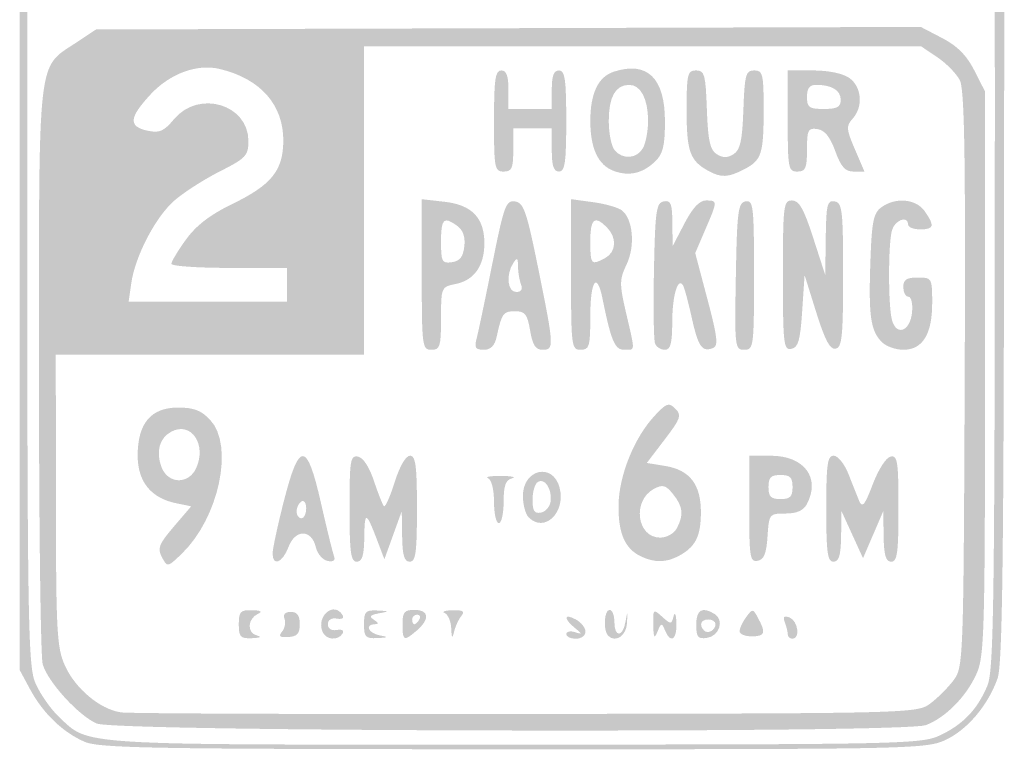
# Model space of a CAD drawing. Header units: inches. Extents: x -0.5 to 0.5, y -0.72 to 0.72.
# Tile 1 of 2: x -0.5 to 0.5, y -0.72 to 0.01. Entities that reach past the tile are written whole.
import ezdxf

# ---------------------------------------------------------------- set-up
doc = ezdxf.new("R2010")
doc.units = ezdxf.units.IN
doc.header["$MEASUREMENT"] = 0

msp = doc.modelspace()

# ---------------------------------------------------------------- hatches: boundary and pattern name
h = msp.add_hatch(color=7)
edge = h.paths.add_edge_path()
edge.add_spline(control_points=[(-0.43171, -0.71661), (-0.45388, -0.70701), (-0.47389, -0.68777), (-0.48703, -0.66341)], knot_values=[0, 0, 0, 0, 1, 1, 1, 1], degree=3, periodic=0)
edge.add_line((-0.48703, -0.66341), (-0.49756, -0.6439))
edge.add_line((-0.49756, -0.6439), (-0.49756, -0.00244))
edge.add_spline(control_points=[(-0.49756, -0.00244), (-0.49756, 0.59985), (-0.49704, 0.64019), (-0.48896, 0.65807), (-0.47805, 0.68223), (-0.47383, 0.67902), (-0.48293, 0.65347), (-0.48872, 0.63722), (-0.48983, 0.533), (-0.48992, -0.00244), (-0.49003, -0.61191), (-0.48964, -0.63986), (-0.481, -0.65854), (-0.47603, -0.66927), (-0.46565, -0.68397), (-0.45793, -0.6912), (-0.42645, -0.72072), (-0.44607, -0.71952), (0.0035, -0.71941), (0.39278, -0.7193), (0.41567, -0.71882), (0.43415, -0.71029), (0.45781, -0.69937), (0.47262, -0.68395), (0.48276, -0.65968), (0.48954, -0.64346), (0.49037, -0.57057), (0.49028, 0.00025), (0.49019, 0.59226), (0.48954, 0.64333), (0.48193, 0.65999), (0.46945, 0.68732), (0.46929, 0.68874), (0.48005, 0.67644), (0.48552, 0.67019), (0.49224, 0.65702), (0.49497, 0.64717), (0.49824, 0.63542), (0.49988, 0.4123), (0.49976, -0.00244), (0.49961, -0.51746), (0.49837, -0.63753), (0.49304, -0.65245), (0.48318, -0.68007), (0.462, -0.70488), (0.43959, -0.71506), (0.42048, -0.72374), (0.39947, -0.72417), (0.00244, -0.72409), (-0.35936, -0.72402), (-0.4169, -0.72303), (-0.43171, -0.71661)], knot_values=[0, 0, 0, 0, 1, 1, 1, 2, 2, 2, 3, 3, 3, 4, 4, 4, 5, 5, 5, 6, 6, 6, 7, 7, 7, 8, 8, 8, 9, 9, 9, 10, 10, 10, 11, 11, 11, 12, 12, 12, 13, 13, 13, 14, 14, 14, 15, 15, 15, 16, 16, 16, 17, 17, 17, 17], degree=3, periodic=0)
h = msp.add_hatch(color=7)
edge = h.paths.add_edge_path()
edge.add_spline(control_points=[(-0.41951, -0.69811), (-0.43805, -0.69002), (-0.46931, -0.65566), (-0.47427, -0.63793), (-0.47635, -0.63048), (-0.47805, -0.49598), (-0.47805, -0.33902), (-0.47805, -0.01757), (-0.47999, -0.03468), (-0.44047, -0.00852)], knot_values=[0, 0, 0, 0, 1, 1, 1, 2, 2, 2, 3, 3, 3, 3], degree=3, periodic=0)
edge.add_line((-0.44047, -0.00852), (-0.42023, 0.00488))
edge.add_line((-0.42023, 0.00488), (-0.0025, 0.00618))
edge.add_line((-0.0025, 0.00618), (0.41524, 0.00748))
edge.add_line((0.41524, 0.00748), (0.43689, -0.00379))
edge.add_spline(control_points=[(0.43689, -0.00379), (0.45232, -0.01182), (0.46169, -0.02125), (0.46951, -0.03661)], knot_values=[0, 0, 0, 0, 1, 1, 1, 1], degree=3, periodic=0)
edge.add_line((0.46951, -0.03661), (0.48049, -0.05816))
edge.add_line((0.48049, -0.05816), (0.48038, -0.34372))
edge.add_spline(control_points=[(0.48038, -0.34372), (0.48028, -0.61125), (0.4797, -0.6305), (0.47124, -0.64878), (0.46072, -0.67149), (0.43994, -0.69231), (0.42041, -0.69969), (0.39854, -0.70795), (-0.4004, -0.70645), (-0.41951, -0.69811)], knot_values=[0, 0, 0, 0, 1, 1, 1, 2, 2, 2, 3, 3, 3, 3], degree=3, periodic=0)
edge = h.paths.add_edge_path(flags=0)
edge.add_spline(control_points=[(0.42495, -0.67775), (0.43236, -0.67222), (0.44295, -0.66163), (0.44848, -0.65422), (0.45834, -0.64102), (0.45856, -0.63509), (0.45975, -0.34965), (0.46069, -0.1229), (0.45959, -0.05587), (0.4548, -0.04649), (0.45141, -0.03986), (0.44121, -0.02943), (0.43213, -0.02332)], knot_values=[0, 0, 0, 0, 1, 1, 1, 2, 2, 2, 3, 3, 3, 4, 4, 4, 4], degree=3, periodic=0)
edge.add_line((0.43213, -0.02332), (0.41563, -0.0122))
edge.add_line((0.41563, -0.0122), (0.13342, -0.0122))
edge.add_line((0.13342, -0.0122), (-0.14878, -0.0122))
edge.add_line((-0.14878, -0.0122), (-0.14878, -0.16829))
edge.add_line((-0.14878, -0.16829), (-0.14878, -0.32439))
edge.add_line((-0.14878, -0.32439), (-0.30488, -0.32439))
edge.add_line((-0.30488, -0.32439), (-0.46098, -0.32439))
edge.add_line((-0.46098, -0.32439), (-0.46087, -0.47195))
edge.add_spline(control_points=[(-0.46087, -0.47195), (-0.46077, -0.60552), (-0.4599, -0.62142), (-0.45164, -0.63959), (-0.4411, -0.66281), (-0.4162, -0.68359), (-0.39512, -0.68675), (-0.38707, -0.68796), (-0.20229, -0.68869), (0.0155, -0.68837), (0.40739, -0.68781), (0.41163, -0.6877), (0.42495, -0.67775)], knot_values=[0, 0, 0, 0, 1, 1, 1, 2, 2, 2, 3, 3, 3, 4, 4, 4, 4], degree=3, periodic=0)
edge = h.paths.add_edge_path(flags=0)
edge.add_line((-0.22683, -0.25366), (-0.22683, -0.23659))
edge.add_line((-0.22683, -0.23659), (-0.28537, -0.23659))
edge.add_spline(control_points=[(-0.28537, -0.23659), (-0.31756, -0.23659), (-0.3439, -0.23472), (-0.3439, -0.23244), (-0.3439, -0.23016), (-0.33725, -0.2191), (-0.32911, -0.20787), (-0.31875, -0.19357), (-0.30465, -0.18276), (-0.28203, -0.17177), (-0.24284, -0.15274), (-0.23096, -0.13823), (-0.23052, -0.10884), (-0.22996, -0.07172), (-0.25334, -0.04502), (-0.29512, -0.03506), (-0.31773, -0.02968), (-0.34522, -0.03975), (-0.36463, -0.06053), (-0.38676, -0.08421), (-0.38766, -0.09331), (-0.3683, -0.09756), (-0.35594, -0.10027), (-0.35172, -0.09844), (-0.34104, -0.08575), (-0.31602, -0.05602), (-0.26585, -0.07093), (-0.26585, -0.1081), (-0.26585, -0.12293), (-0.26822, -0.12545), (-0.29491, -0.13892), (-0.31089, -0.14699), (-0.33166, -0.16034), (-0.34106, -0.16859), (-0.36021, -0.18541), (-0.38066, -0.22479), (-0.38459, -0.25244)], knot_values=[0, 0, 0, 0, 1, 1, 1, 2, 2, 2, 3, 3, 3, 4, 4, 4, 5, 5, 5, 6, 6, 6, 7, 7, 7, 8, 8, 8, 9, 9, 9, 10, 10, 10, 11, 11, 11, 12, 12, 12, 12], degree=3, periodic=0)
edge.add_line((-0.38459, -0.25244), (-0.38719, -0.27073))
edge.add_line((-0.38719, -0.27073), (-0.30701, -0.27073))
edge.add_line((-0.30701, -0.27073), (-0.22683, -0.27073))
edge.add_line((-0.22683, -0.27073), (-0.22683, -0.25366))
h = msp.add_hatch(color=7)
edge = h.paths.add_edge_path()
edge.add_spline(control_points=[(0.10436, -0.13842), (0.08851, -0.13266), (0.08049, -0.11565), (0.08049, -0.0878), (0.08049, -0.05978), (0.08853, -0.04293), (0.10433, -0.03785), (0.1383, -0.02694), (0.1561, -0.04424), (0.1561, -0.08818), (0.1561, -0.11286), (0.15409, -0.12117), (0.14634, -0.12862), (0.13354, -0.14094), (0.12, -0.1441), (0.10436, -0.13842)], knot_values=[0, 0, 0, 0, 1, 1, 1, 2, 2, 2, 3, 3, 3, 4, 4, 4, 5, 5, 5, 5], degree=3, periodic=0)
edge = h.paths.add_edge_path(flags=0)
edge.add_spline(control_points=[(0.13397, -0.11495), (0.13675, -0.10977), (0.13902, -0.09755), (0.13902, -0.0878), (0.13902, -0.06552), (0.13156, -0.05122), (0.11994, -0.05122), (0.10603, -0.05122), (0.09919, -0.06329), (0.09919, -0.0878), (0.09919, -0.10013), (0.10183, -0.11341), (0.10507, -0.1173), (0.11336, -0.12729), (0.12801, -0.1261), (0.13397, -0.11495)], knot_values=[0, 0, 0, 0, 1, 1, 1, 2, 2, 2, 3, 3, 3, 4, 4, 4, 5, 5, 5, 5], degree=3, periodic=0)
h = msp.add_hatch(color=7)
edge = h.paths.add_edge_path()
edge.add_spline(control_points=[(-0.01707, -0.0878), (-0.01707, -0.04553), (-0.0158, -0.03659), (-0.00976, -0.03659), (-0.00447, -0.03659), (-0.00244, -0.04201), (-0.00244, -0.0561)], knot_values=[0, 0, 0, 0, 1, 1, 1, 2, 2, 2, 2], degree=3, periodic=0)
edge.add_line((-0.00244, -0.0561), (-0.00244, -0.07561))
edge.add_line((-0.00244, -0.07561), (0.01951, -0.07561))
edge.add_line((0.01951, -0.07561), (0.04146, -0.07561))
edge.add_line((0.04146, -0.07561), (0.04146, -0.0561))
edge.add_spline(control_points=[(0.04146, -0.0561), (0.04146, -0.04201), (0.0435, -0.03659), (0.04878, -0.03659), (0.05482, -0.03659), (0.0561, -0.04553), (0.0561, -0.0878), (0.0561, -0.13008), (0.05482, -0.13902), (0.04878, -0.13902), (0.04336, -0.13902), (0.04146, -0.13333), (0.04146, -0.11707)], knot_values=[0, 0, 0, 0, 1, 1, 1, 2, 2, 2, 3, 3, 3, 4, 4, 4, 4], degree=3, periodic=0)
edge.add_line((0.04146, -0.11707), (0.04146, -0.09512))
edge.add_line((0.04146, -0.09512), (0.02195, -0.09512))
edge.add_line((0.02195, -0.09512), (0.00244, -0.09512))
edge.add_line((0.00244, -0.09512), (0.00244, -0.11707))
edge.add_spline(control_points=[(0.00244, -0.11707), (0.00244, -0.13577), (0.00099, -0.13902), (-0.00732, -0.13902), (-0.01645, -0.13902), (-0.01707, -0.13577), (-0.01707, -0.0878)], knot_values=[0, 0, 0, 0, 1, 1, 1, 2, 2, 2, 2], degree=3, periodic=0)
h = msp.add_hatch(color=7)
edge = h.paths.add_edge_path()
edge.add_spline(control_points=[(0.2, -0.13827), (0.18143, -0.12811), (0.17805, -0.1187), (0.17805, -0.07712), (0.17805, -0.04012), (0.17888, -0.03659), (0.18761, -0.03659), (0.1962, -0.03659), (0.19731, -0.04059), (0.19858, -0.07632), (0.19971, -0.10784), (0.20176, -0.11715), (0.20854, -0.12141), (0.21475, -0.12532), (0.2194, -0.12532), (0.22561, -0.12141), (0.23238, -0.11715), (0.23444, -0.10784), (0.23556, -0.07632), (0.23684, -0.04059), (0.23794, -0.03659), (0.24654, -0.03659), (0.25523, -0.03659), (0.2561, -0.0401), (0.2561, -0.07521), (0.2561, -0.12146), (0.25415, -0.1275), (0.23624, -0.13677), (0.21996, -0.14518), (0.21316, -0.14547), (0.2, -0.13827)], knot_values=[0, 0, 0, 0, 1, 1, 1, 2, 2, 2, 3, 3, 3, 4, 4, 4, 5, 5, 5, 6, 6, 6, 7, 7, 7, 8, 8, 8, 9, 9, 9, 10, 10, 10, 10], degree=3, periodic=0)
h = msp.add_hatch(color=7)
edge = h.paths.add_edge_path()
edge.add_line((0.28049, -0.0878), (0.28049, -0.03659))
edge.add_line((0.28049, -0.03659), (0.30623, -0.03659))
edge.add_spline(control_points=[(0.30623, -0.03659), (0.32164, -0.03659), (0.33633, -0.03963), (0.34282, -0.04418), (0.3555, -0.05306), (0.35717, -0.0734), (0.34622, -0.0855), (0.33952, -0.0929), (0.33975, -0.096), (0.34848, -0.11638)], knot_values=[0, 0, 0, 0, 1, 1, 1, 2, 2, 2, 3, 3, 3, 3], degree=3, periodic=0)
edge.add_line((0.34848, -0.11638), (0.35819, -0.13902))
edge.add_line((0.35819, -0.13902), (0.34718, -0.13902))
edge.add_spline(control_points=[(0.34718, -0.13902), (0.33865, -0.13902), (0.33446, -0.13434), (0.32863, -0.11829), (0.32336, -0.1038), (0.31792, -0.09709), (0.31055, -0.096), (0.30105, -0.0946), (0.3, -0.09666), (0.3, -0.11673), (0.3, -0.13577), (0.29858, -0.13902), (0.29024, -0.13902), (0.28111, -0.13902), (0.28049, -0.13577), (0.28049, -0.0878)], knot_values=[0, 0, 0, 0, 1, 1, 1, 2, 2, 2, 3, 3, 3, 4, 4, 4, 5, 5, 5, 5], degree=3, periodic=0)
edge = h.paths.add_edge_path(flags=0)
edge.add_spline(control_points=[(0.33415, -0.06638), (0.33415, -0.05671), (0.32517, -0.05122), (0.30936, -0.05122), (0.30263, -0.05122), (0.3, -0.05464), (0.3, -0.06341), (0.3, -0.0741), (0.30211, -0.07561), (0.31707, -0.07561), (0.33057, -0.07561), (0.33415, -0.07368), (0.33415, -0.06638)], knot_values=[0, 0, 0, 0, 1, 1, 1, 2, 2, 2, 3, 3, 3, 4, 4, 4, 4], degree=3, periodic=0)
h = msp.add_hatch(color=7)
edge = h.paths.add_edge_path()
edge.add_line((-0.09024, -0.24327), (-0.09024, -0.16702))
edge.add_line((-0.09024, -0.16702), (-0.06727, -0.16961))
edge.add_spline(control_points=[(-0.06727, -0.16961), (-0.03949, -0.17274), (-0.02683, -0.18591), (-0.02683, -0.21165), (-0.02683, -0.2345), (-0.03715, -0.24914), (-0.05592, -0.25289), (-0.0706, -0.25583), (-0.07073, -0.25614), (-0.07073, -0.28768), (-0.07073, -0.31626), (-0.07173, -0.31951), (-0.08049, -0.31951), (-0.08983, -0.31951), (-0.09024, -0.31626), (-0.09024, -0.24327)], knot_values=[0, 0, 0, 0, 1, 1, 1, 2, 2, 2, 3, 3, 3, 4, 4, 4, 5, 5, 5, 5], degree=3, periodic=0)
edge = h.paths.add_edge_path(flags=0)
edge.add_spline(control_points=[(-0.04714, -0.21487), (-0.04605, -0.2053), (-0.04841, -0.19836), (-0.05417, -0.19414), (-0.06811, -0.18396), (-0.07073, -0.18649), (-0.07073, -0.2101), (-0.07073, -0.23042), (-0.06976, -0.23225), (-0.05976, -0.23083), (-0.05168, -0.22968), (-0.04835, -0.22546), (-0.04714, -0.21487)], knot_values=[0, 0, 0, 0, 1, 1, 1, 2, 2, 2, 3, 3, 3, 4, 4, 4, 4], degree=3, periodic=0)
h = msp.add_hatch(color=7)
edge = h.paths.add_edge_path()
edge.add_spline(control_points=[(-0.03479, -0.30854), (-0.03317, -0.3025), (-0.026, -0.26837), (-0.01884, -0.23268), (-0.00695, -0.1734), (-0.00497, -0.16793), (0.0042, -0.16927), (0.01297, -0.17055), (0.01594, -0.17908), (0.02762, -0.23659), (0.04388, -0.31662), (0.04404, -0.31951), (0.03214, -0.31951), (0.02506, -0.31951), (0.02201, -0.31481), (0.01951, -0.3), (0.01672, -0.28346), (0.0144, -0.28049), (0.0043, -0.28049), (-0.0078, -0.28049), (-0.0091, -0.28227), (-0.01432, -0.3061), (-0.01639, -0.31553), (-0.02029, -0.31951), (-0.02749, -0.31951), (-0.03572, -0.31951), (-0.03715, -0.31736), (-0.03479, -0.30854)], knot_values=[0, 0, 0, 0, 1, 1, 1, 2, 2, 2, 3, 3, 3, 4, 4, 4, 5, 5, 5, 6, 6, 6, 7, 7, 7, 8, 8, 8, 9, 9, 9, 9], degree=3, periodic=0)
edge = h.paths.add_edge_path(flags=0)
edge.add_spline(control_points=[(0.01028, -0.25326), (0.00865, -0.24902), (0.00728, -0.24078), (0.00724, -0.23497), (0.00718, -0.22635), (0.00629, -0.22575), (0.00244, -0.23171), (-0.00518, -0.2435), (-0.00342, -0.26098), (0.0054, -0.26098), (0.01054, -0.26098), (0.01222, -0.25832), (0.01028, -0.25326)], knot_values=[0, 0, 0, 0, 1, 1, 1, 2, 2, 2, 3, 3, 3, 4, 4, 4, 4], degree=3, periodic=0)
h = msp.add_hatch(color=7)
edge = h.paths.add_edge_path()
edge.add_line((0.06098, -0.24324), (0.06098, -0.16697))
edge.add_line((0.06098, -0.16697), (0.08365, -0.17008))
edge.add_spline(control_points=[(0.08365, -0.17008), (0.09613, -0.17178), (0.10924, -0.1756), (0.11279, -0.17855), (0.12385, -0.18772), (0.12605, -0.21453), (0.11727, -0.23304), (0.10992, -0.24853), (0.10988, -0.25268), (0.11682, -0.28259), (0.12611, -0.32264), (0.12628, -0.31951), (0.11482, -0.31951), (0.10528, -0.31951), (0.10159, -0.31077), (0.0927, -0.26707), (0.08714, -0.23977), (0.08049, -0.24974), (0.08049, -0.28537), (0.08049, -0.31626), (0.07956, -0.31951), (0.07073, -0.31951), (0.06139, -0.31951), (0.06098, -0.31626), (0.06098, -0.24324)], knot_values=[0, 0, 0, 0, 1, 1, 1, 2, 2, 2, 3, 3, 3, 4, 4, 4, 5, 5, 5, 6, 6, 6, 7, 7, 7, 8, 8, 8, 8], degree=3, periodic=0)
edge = h.paths.add_edge_path(flags=0)
edge.add_spline(control_points=[(0.09544, -0.22666), (0.10685, -0.22055), (0.10768, -0.20593), (0.09721, -0.19547), (0.08469, -0.18295), (0.08049, -0.18654), (0.08049, -0.20976), (0.08049, -0.23345), (0.08122, -0.23427), (0.09544, -0.22666)], knot_values=[0, 0, 0, 0, 1, 1, 1, 2, 2, 2, 3, 3, 3, 3], degree=3, periodic=0)
h = msp.add_hatch(color=7)
edge = h.paths.add_edge_path()
edge.add_spline(control_points=[(0.14604, -0.31318), (0.14471, -0.3097), (0.14423, -0.27625), (0.14498, -0.23885), (0.14619, -0.1786), (0.14731, -0.17067), (0.15488, -0.16922), (0.16203, -0.16784), (0.16345, -0.17139), (0.16364, -0.19111)], knot_values=[0, 0, 0, 0, 1, 1, 1, 2, 2, 2, 3, 3, 3, 3], degree=3, periodic=0)
edge.add_line((0.16364, -0.19111), (0.16387, -0.21463))
edge.add_line((0.16387, -0.21463), (0.17593, -0.19146))
edge.add_spline(control_points=[(0.17593, -0.19146), (0.18415, -0.17568), (0.19107, -0.16829), (0.19765, -0.16829), (0.20961, -0.16829), (0.20961, -0.16848), (0.19704, -0.19769)], knot_values=[0, 0, 0, 0, 1, 1, 1, 2, 2, 2, 2], degree=3, periodic=0)
edge.add_line((0.19704, -0.19769), (0.18676, -0.22158))
edge.add_line((0.18676, -0.22158), (0.19916, -0.26838))
edge.add_spline(control_points=[(0.19916, -0.26838), (0.20933, -0.30677), (0.21034, -0.31565), (0.20479, -0.31778), (0.19365, -0.32206), (0.18977, -0.31648), (0.1832, -0.28681), (0.17976, -0.27126), (0.17582, -0.25666), (0.17445, -0.25436), (0.16919, -0.24554), (0.16356, -0.26459), (0.16349, -0.29146), (0.16343, -0.31337), (0.16178, -0.31951), (0.15594, -0.31951), (0.15184, -0.31951), (0.14738, -0.31666), (0.14604, -0.31318)], knot_values=[0, 0, 0, 0, 1, 1, 1, 2, 2, 2, 3, 3, 3, 4, 4, 4, 5, 5, 5, 6, 6, 6, 6], degree=3, periodic=0)
h = msp.add_hatch(color=7)
edge = h.paths.add_edge_path()
edge.add_spline(control_points=[(0.22792, -0.24518), (0.22912, -0.1789), (0.23019, -0.17068), (0.2378, -0.16922), (0.24564, -0.16771), (0.24634, -0.17382), (0.24634, -0.24354), (0.24634, -0.31659), (0.24596, -0.31951), (0.23646, -0.31951), (0.22691, -0.31951), (0.22662, -0.31702), (0.22792, -0.24518)], knot_values=[0, 0, 0, 0, 1, 1, 1, 2, 2, 2, 3, 3, 3, 4, 4, 4, 4], degree=3, periodic=0)
h = msp.add_hatch(color=7)
edge = h.paths.add_edge_path()
edge.add_spline(control_points=[(0.27561, -0.24426), (0.27561, -0.17301), (0.27618, -0.16829), (0.28483, -0.16829), (0.29203, -0.16829), (0.29673, -0.17658), (0.30627, -0.2061)], knot_values=[0, 0, 0, 0, 1, 1, 1, 2, 2, 2, 2], degree=3, periodic=0)
edge.add_line((0.30627, -0.2061), (0.3185, -0.2439))
edge.add_line((0.3185, -0.2439), (0.319, -0.20574))
edge.add_spline(control_points=[(0.319, -0.20574), (0.31945, -0.17217), (0.32054, -0.16778), (0.32805, -0.16922), (0.33573, -0.1707), (0.33659, -0.17822), (0.33659, -0.2439), (0.33659, -0.30624), (0.33547, -0.31715), (0.32896, -0.31841), (0.32333, -0.31949), (0.31825, -0.30999), (0.30945, -0.28189)], knot_values=[0, 0, 0, 0, 1, 1, 1, 2, 2, 2, 3, 3, 3, 4, 4, 4, 4], degree=3, periodic=0)
edge.add_line((0.30945, -0.28189), (0.29756, -0.2439))
edge.add_line((0.29756, -0.2439), (0.29512, -0.28044))
edge.add_spline(control_points=[(0.29512, -0.28044), (0.29314, -0.3102), (0.2911, -0.31728), (0.28415, -0.3186), (0.27631, -0.32009), (0.27561, -0.31398), (0.27561, -0.24426)], knot_values=[0, 0, 0, 0, 1, 1, 1, 2, 2, 2, 2], degree=3, periodic=0)
h = msp.add_hatch(color=7)
edge = h.paths.add_edge_path()
edge.add_spline(control_points=[(0.37597, -0.31185), (0.36445, -0.30034), (0.36232, -0.28582), (0.36417, -0.23156), (0.3656, -0.18942), (0.36725, -0.18111), (0.37532, -0.17521), (0.38967, -0.16473), (0.41045, -0.16659), (0.41924, -0.17913), (0.42968, -0.19405), (0.42881, -0.19756), (0.41463, -0.19756), (0.40793, -0.19756), (0.40244, -0.19537), (0.40244, -0.19268), (0.40244, -0.18302), (0.38888, -0.18805), (0.386, -0.19878), (0.38217, -0.2131), (0.38221, -0.27486), (0.38606, -0.28926), (0.39057, -0.30607), (0.40455, -0.30085), (0.40641, -0.28167), (0.40726, -0.27279), (0.40566, -0.26585), (0.40275, -0.26585), (0.3999, -0.26585), (0.39756, -0.26146), (0.39756, -0.2561), (0.39756, -0.24851), (0.40081, -0.24634), (0.4122, -0.24634), (0.42661, -0.24634), (0.42683, -0.24673), (0.42683, -0.27209), (0.42683, -0.30379), (0.41715, -0.31951), (0.39763, -0.31951), (0.38993, -0.31951), (0.38018, -0.31607), (0.37597, -0.31185)], knot_values=[0, 0, 0, 0, 1, 1, 1, 2, 2, 2, 3, 3, 3, 4, 4, 4, 5, 5, 5, 6, 6, 6, 7, 7, 7, 8, 8, 8, 9, 9, 9, 10, 10, 10, 11, 11, 11, 12, 12, 12, 13, 13, 13, 14, 14, 14, 14], degree=3, periodic=0)
h = msp.add_hatch(color=7)
edge = h.paths.add_edge_path()
edge.add_spline(control_points=[(-0.35347, -0.52961), (-0.35828, -0.52063), (-0.35663, -0.5164), (-0.34143, -0.49864)], knot_values=[0, 0, 0, 0, 1, 1, 1, 1], degree=3, periodic=0)
edge.add_line((-0.34143, -0.49864), (-0.32382, -0.47807))
edge.add_line((-0.32382, -0.47807), (-0.33906, -0.47495))
edge.add_spline(control_points=[(-0.33906, -0.47495), (-0.36462, -0.46972), (-0.37805, -0.45309), (-0.37805, -0.42664), (-0.37805, -0.39397), (-0.36462, -0.37805), (-0.33708, -0.37805), (-0.32111, -0.37805), (-0.31362, -0.38093), (-0.30456, -0.39058), (-0.28011, -0.4166), (-0.29582, -0.49011), (-0.33354, -0.52625), (-0.34788, -0.53999), (-0.34792, -0.53999), (-0.35347, -0.52961)], knot_values=[0, 0, 0, 0, 1, 1, 1, 2, 2, 2, 3, 3, 3, 4, 4, 4, 5, 5, 5, 5], degree=3, periodic=0)
edge = h.paths.add_edge_path(flags=0)
edge.add_spline(control_points=[(-0.31879, -0.43938), (-0.30784, -0.41536), (-0.32392, -0.39175), (-0.34393, -0.40245), (-0.35604, -0.40893), (-0.35986, -0.42271), (-0.3539, -0.43838), (-0.34735, -0.45561), (-0.32646, -0.45621), (-0.31879, -0.43938)], knot_values=[0, 0, 0, 0, 1, 1, 1, 2, 2, 2, 3, 3, 3, 3], degree=3, periodic=0)
h = msp.add_hatch(color=7)
edge = h.paths.add_edge_path()
edge.add_spline(control_points=[(0.13147, -0.52863), (0.11547, -0.52086), (0.10874, -0.50532), (0.10908, -0.47693), (0.10944, -0.44677), (0.12515, -0.40809), (0.14604, -0.38592), (0.15787, -0.37336), (0.1601, -0.37264), (0.16667, -0.37921), (0.17324, -0.38579), (0.17208, -0.38915), (0.15588, -0.41036)], knot_values=[0, 0, 0, 0, 1, 1, 1, 2, 2, 2, 3, 3, 3, 4, 4, 4, 4], degree=3, periodic=0)
edge.add_line((0.15588, -0.41036), (0.13773, -0.43415))
edge.add_line((0.13773, -0.43415), (0.15637, -0.43719))
edge.add_spline(control_points=[(0.15637, -0.43719), (0.18144, -0.44127), (0.19272, -0.4561), (0.19253, -0.48469), (0.19236, -0.50884), (0.1869, -0.51938), (0.16983, -0.52847), (0.15717, -0.53521), (0.14512, -0.53526), (0.13147, -0.52863)], knot_values=[0, 0, 0, 0, 1, 1, 1, 2, 2, 2, 3, 3, 3, 3], degree=3, periodic=0)
edge = h.paths.add_edge_path(flags=0)
edge.add_spline(control_points=[(0.16812, -0.50032), (0.17535, -0.48681), (0.1744, -0.47821), (0.16431, -0.46574), (0.15678, -0.45645), (0.15385, -0.45565), (0.14485, -0.46047), (0.12275, -0.4723), (0.12758, -0.50976), (0.15122, -0.50976), (0.15794, -0.50976), (0.16526, -0.50567), (0.16812, -0.50032)], knot_values=[0, 0, 0, 0, 1, 1, 1, 2, 2, 2, 3, 3, 3, 4, 4, 4, 4], degree=3, periodic=0)
h = msp.add_hatch(color=7)
edge = h.paths.add_edge_path()
edge.add_spline(control_points=[(-0.24134, -0.52561), (-0.24128, -0.52091), (-0.2362, -0.49732), (-0.23006, -0.47318), (-0.2144, -0.41159), (-0.20666, -0.41179), (-0.19249, -0.47412), (-0.18652, -0.50043), (-0.1805, -0.52492), (-0.17913, -0.52854), (-0.17747, -0.53291), (-0.17967, -0.53455), (-0.18566, -0.5334), (-0.19063, -0.53244), (-0.19598, -0.52618), (-0.19755, -0.51949), (-0.20185, -0.50112), (-0.21836, -0.50102), (-0.22526, -0.51932), (-0.23133, -0.53541), (-0.24154, -0.53939), (-0.24134, -0.52561)], knot_values=[0, 0, 0, 0, 1, 1, 1, 2, 2, 2, 3, 3, 3, 4, 4, 4, 5, 5, 5, 6, 6, 6, 7, 7, 7, 7], degree=3, periodic=0)
edge = h.paths.add_edge_path(flags=0)
edge.add_spline(control_points=[(-0.20732, -0.4802), (-0.20732, -0.47468), (-0.20951, -0.47151), (-0.2122, -0.47317), (-0.21488, -0.47483), (-0.21707, -0.47935), (-0.21707, -0.48321), (-0.21707, -0.48708), (-0.21488, -0.49024), (-0.2122, -0.49024), (-0.20951, -0.49024), (-0.20732, -0.48572), (-0.20732, -0.4802)], knot_values=[0, 0, 0, 0, 1, 1, 1, 2, 2, 2, 3, 3, 3, 4, 4, 4, 4], degree=3, periodic=0)
h = msp.add_hatch(color=7)
edge = h.paths.add_edge_path()
edge.add_spline(control_points=[(-0.16341, -0.48013), (-0.16341, -0.43133), (-0.16259, -0.42627), (-0.15488, -0.42771), (-0.14964, -0.42869), (-0.14338, -0.43822), (-0.13867, -0.45241), (-0.13445, -0.46511), (-0.1299, -0.4766), (-0.12856, -0.47794), (-0.12723, -0.47928), (-0.12234, -0.46832), (-0.1177, -0.4536), (-0.11258, -0.43736), (-0.10648, -0.42683), (-0.10219, -0.42683), (-0.09645, -0.42683), (-0.09512, -0.43688), (-0.09512, -0.48049), (-0.09512, -0.52493), (-0.09638, -0.53415), (-0.10244, -0.53415), (-0.10797, -0.53415), (-0.10985, -0.52788), (-0.11013, -0.50854)], knot_values=[0, 0, 0, 0, 1, 1, 1, 2, 2, 2, 3, 3, 3, 4, 4, 4, 5, 5, 5, 6, 6, 6, 7, 7, 7, 8, 8, 8, 8], degree=3, periodic=0)
edge.add_line((-0.11013, -0.50854), (-0.11051, -0.48293))
edge.add_line((-0.11051, -0.48293), (-0.11932, -0.50732))
edge.add_line((-0.11932, -0.50732), (-0.12812, -0.53171))
edge.add_line((-0.12812, -0.53171), (-0.13365, -0.51707))
edge.add_spline(control_points=[(-0.13365, -0.51707), (-0.14661, -0.48278), (-0.14811, -0.48191), (-0.14845, -0.50854), (-0.1487, -0.5279), (-0.15056, -0.53415), (-0.1561, -0.53415), (-0.16216, -0.53415), (-0.16341, -0.52489), (-0.16341, -0.48013)], knot_values=[0, 0, 0, 0, 1, 1, 1, 2, 2, 2, 3, 3, 3, 3], degree=3, periodic=0)
h = msp.add_hatch(color=7)
edge = h.paths.add_edge_path()
edge.add_line((0.24146, -0.48085), (0.24146, -0.42683))
edge.add_line((0.24146, -0.42683), (0.26341, -0.42683))
edge.add_spline(control_points=[(0.26341, -0.42683), (0.29728, -0.42683), (0.31403, -0.4494), (0.29983, -0.47593), (0.29635, -0.48243), (0.2896, -0.48537), (0.27814, -0.48537), (0.26177, -0.48537), (0.26149, -0.48572), (0.26002, -0.50849), (0.2589, -0.52592), (0.25643, -0.53202), (0.25, -0.53324), (0.24229, -0.53471), (0.24146, -0.52966), (0.24146, -0.48085)], knot_values=[0, 0, 0, 0, 1, 1, 1, 2, 2, 2, 3, 3, 3, 4, 4, 4, 5, 5, 5, 5], degree=3, periodic=0)
edge = h.paths.add_edge_path(flags=0)
edge.add_spline(control_points=[(0.28537, -0.45854), (0.28537, -0.44878), (0.28293, -0.44634), (0.27317, -0.44634), (0.26341, -0.44634), (0.26098, -0.44878), (0.26098, -0.45854), (0.26098, -0.46829), (0.26341, -0.47073), (0.27317, -0.47073), (0.28293, -0.47073), (0.28537, -0.46829), (0.28537, -0.45854)], knot_values=[0, 0, 0, 0, 1, 1, 1, 2, 2, 2, 3, 3, 3, 4, 4, 4, 4], degree=3, periodic=0)
h = msp.add_hatch(color=7)
edge = h.paths.add_edge_path()
edge.add_spline(control_points=[(0.31951, -0.48049), (0.31951, -0.43526), (0.3207, -0.42683), (0.32708, -0.42683), (0.33128, -0.42683), (0.33787, -0.43497), (0.3419, -0.44512), (0.3459, -0.45518), (0.35085, -0.46759), (0.35291, -0.4727), (0.35595, -0.48022), (0.35856, -0.47698), (0.36667, -0.45562), (0.37235, -0.44066), (0.38014, -0.42859), (0.38468, -0.42769), (0.39171, -0.42631), (0.39268, -0.43267), (0.39268, -0.48013), (0.39268, -0.52489), (0.39143, -0.53415), (0.38537, -0.53415), (0.37984, -0.53415), (0.37795, -0.52787), (0.37765, -0.50854)], knot_values=[0, 0, 0, 0, 1, 1, 1, 2, 2, 2, 3, 3, 3, 4, 4, 4, 5, 5, 5, 6, 6, 6, 7, 7, 7, 8, 8, 8, 8], degree=3, periodic=0)
edge.add_line((0.37765, -0.50854), (0.37726, -0.48293))
edge.add_line((0.37726, -0.48293), (0.36701, -0.50678))
edge.add_line((0.36701, -0.50678), (0.35676, -0.53064))
edge.add_line((0.35676, -0.53064), (0.34586, -0.50678))
edge.add_line((0.34586, -0.50678), (0.33496, -0.48293))
edge.add_line((0.33496, -0.48293), (0.33455, -0.50854))
edge.add_spline(control_points=[(0.33455, -0.50854), (0.33425, -0.52787), (0.33235, -0.53415), (0.32683, -0.53415), (0.32077, -0.53415), (0.31951, -0.52493), (0.31951, -0.48049)], knot_values=[0, 0, 0, 0, 1, 1, 1, 2, 2, 2, 2], degree=3, periodic=0)
h = msp.add_hatch(color=7)
edge = h.paths.add_edge_path()
edge.add_spline(control_points=[(0.01805, -0.48927), (0.01483, -0.48605), (0.0122, -0.47625), (0.0122, -0.46749), (0.0122, -0.44012), (0.04293, -0.43347), (0.04944, -0.45943), (0.05575, -0.48457), (0.03401, -0.50523), (0.01805, -0.48927)], knot_values=[0, 0, 0, 0, 1, 1, 1, 2, 2, 2, 3, 3, 3, 3], degree=3, periodic=0)
edge = h.paths.add_edge_path(flags=0)
edge.add_spline(control_points=[(0.04027, -0.47312), (0.04188, -0.46058), (0.03435, -0.44901), (0.02737, -0.45332), (0.02439, -0.45516), (0.02195, -0.46329), (0.02195, -0.47138), (0.02195, -0.48275), (0.02389, -0.48571), (0.03049, -0.48445), (0.03518, -0.48356), (0.03959, -0.47846), (0.04027, -0.47312)], knot_values=[0, 0, 0, 0, 1, 1, 1, 2, 2, 2, 3, 3, 3, 4, 4, 4, 4], degree=3, periodic=0)
h = msp.add_hatch(color=7)
edge = h.paths.add_edge_path()
edge.add_spline(control_points=[(-0.01707, -0.47358), (-0.01707, -0.46091), (-0.01958, -0.45102), (-0.02317, -0.44957), (-0.02652, -0.44822), (-0.02049, -0.44719), (-0.00976, -0.44729), (0.00098, -0.44739), (0.00591, -0.44848), (0.00122, -0.4497), (-0.00529, -0.4514), (-0.00732, -0.45707), (-0.00732, -0.47353), (-0.00732, -0.4854), (-0.00951, -0.49512), (-0.0122, -0.49512), (-0.01488, -0.49512), (-0.01707, -0.48543), (-0.01707, -0.47358)], knot_values=[0, 0, 0, 0, 1, 1, 1, 2, 2, 2, 3, 3, 3, 4, 4, 4, 5, 5, 5, 6, 6, 6, 6], degree=3, periodic=0)
h = msp.add_hatch(color=7)
edge = h.paths.add_edge_path()
edge.add_spline(control_points=[(-0.19092, -0.60488), (-0.19708, -0.58882), (-0.17919, -0.57412), (-0.17053, -0.58813), (-0.1686, -0.59126), (-0.17092, -0.59272), (-0.17634, -0.59179), (-0.1818, -0.59085), (-0.18537, -0.59314), (-0.18537, -0.59756), (-0.18537, -0.60199), (-0.1818, -0.60427), (-0.17634, -0.60333), (-0.17092, -0.6024), (-0.1686, -0.60387), (-0.17053, -0.60699), (-0.17525, -0.61462), (-0.18767, -0.61333), (-0.19092, -0.60488)], knot_values=[0, 0, 0, 0, 1, 1, 1, 2, 2, 2, 3, 3, 3, 4, 4, 4, 5, 5, 5, 6, 6, 6, 6], degree=3, periodic=0)
h = msp.add_hatch(color=7)
edge = h.paths.add_edge_path()
edge.add_spline(control_points=[(-0.27561, -0.59756), (-0.27561, -0.58477), (-0.27392, -0.58297), (-0.2622, -0.58327), (-0.25337, -0.5835), (-0.25128, -0.58475), (-0.2561, -0.58693), (-0.2667, -0.59173), (-0.26758, -0.60617), (-0.25744, -0.60881), (-0.25196, -0.61024), (-0.25371, -0.61127), (-0.2622, -0.61163), (-0.27397, -0.61213), (-0.27561, -0.61041), (-0.27561, -0.59756)], knot_values=[0, 0, 0, 0, 1, 1, 1, 2, 2, 2, 3, 3, 3, 4, 4, 4, 5, 5, 5, 5], degree=3, periodic=0)
h = msp.add_hatch(color=7)
edge = h.paths.add_edge_path()
edge.add_spline(control_points=[(-0.2318, -0.60499), (-0.22897, -0.60158), (-0.22785, -0.5957), (-0.2293, -0.59191), (-0.231, -0.5875), (-0.22869, -0.58502), (-0.22289, -0.58502), (-0.21643, -0.58502), (-0.21382, -0.58858), (-0.21382, -0.59739), (-0.21382, -0.60695), (-0.21645, -0.60992), (-0.22538, -0.61047), (-0.23421, -0.61102), (-0.23573, -0.60972), (-0.2318, -0.60499)], knot_values=[0, 0, 0, 0, 1, 1, 1, 2, 2, 2, 3, 3, 3, 4, 4, 4, 5, 5, 5, 5], degree=3, periodic=0)
h = msp.add_hatch(color=7)
edge = h.paths.add_edge_path()
edge.add_spline(control_points=[(-0.14878, -0.59756), (-0.14878, -0.58469), (-0.14717, -0.58301), (-0.13537, -0.58359), (-0.12274, -0.58422), (-0.12264, -0.58439), (-0.13372, -0.58647), (-0.14282, -0.58819), (-0.14393, -0.58968), (-0.1386, -0.59305), (-0.13373, -0.59613), (-0.1335, -0.59743), (-0.1378, -0.59749), (-0.14831, -0.59761), (-0.14445, -0.60653), (-0.13293, -0.60875), (-0.12352, -0.61057), (-0.12386, -0.61096), (-0.13537, -0.61153), (-0.14717, -0.61212), (-0.14878, -0.61043), (-0.14878, -0.59756)], knot_values=[0, 0, 0, 0, 1, 1, 1, 2, 2, 2, 3, 3, 3, 4, 4, 4, 5, 5, 5, 6, 6, 6, 7, 7, 7, 7], degree=3, periodic=0)
h = msp.add_hatch(color=7)
edge = h.paths.add_edge_path()
edge.add_spline(control_points=[(-0.10976, -0.59756), (-0.10976, -0.5852), (-0.10786, -0.58293), (-0.09756, -0.58293), (-0.08285, -0.58293), (-0.08178, -0.59232), (-0.09518, -0.60379), (-0.10841, -0.61512), (-0.10976, -0.61455), (-0.10976, -0.59756)], knot_values=[0, 0, 0, 0, 1, 1, 1, 2, 2, 2, 3, 3, 3, 3], degree=3, periodic=0)
edge = h.paths.add_edge_path(flags=0)
edge.add_spline(control_points=[(-0.09268, -0.59268), (-0.09102, -0.59), (-0.09199, -0.5878), (-0.09483, -0.5878), (-0.09768, -0.5878), (-0.1, -0.59), (-0.1, -0.59268), (-0.1, -0.59537), (-0.09903, -0.59756), (-0.09785, -0.59756), (-0.09667, -0.59756), (-0.09434, -0.59537), (-0.09268, -0.59268)], knot_values=[0, 0, 0, 0, 1, 1, 1, 2, 2, 2, 3, 3, 3, 4, 4, 4, 4], degree=3, periodic=0)
h = msp.add_hatch(color=7)
edge = h.paths.add_edge_path()
edge.add_spline(control_points=[(-0.06041, -0.60163), (-0.06072, -0.59447), (-0.06372, -0.58751), (-0.06707, -0.58616), (-0.07043, -0.5848), (-0.06687, -0.58352), (-0.05916, -0.58331), (-0.04854, -0.58302), (-0.04634, -0.5844), (-0.0501, -0.58902), (-0.05282, -0.59238), (-0.05613, -0.59951), (-0.05745, -0.60488), (-0.05932, -0.61251), (-0.05997, -0.61181), (-0.06041, -0.60163)], knot_values=[0, 0, 0, 0, 1, 1, 1, 2, 2, 2, 3, 3, 3, 4, 4, 4, 5, 5, 5, 5], degree=3, periodic=0)
h = msp.add_hatch(color=7)
edge = h.paths.add_edge_path()
edge.add_spline(control_points=[(0.0561, -0.60747), (0.0561, -0.60487), (0.05994, -0.60395), (0.06463, -0.60543), (0.07276, -0.60799), (0.07276, -0.60778), (0.06463, -0.60108), (0.05306, -0.59154), (0.05383, -0.58625), (0.06585, -0.59268), (0.07122, -0.59555), (0.07561, -0.60112), (0.07561, -0.60505), (0.07561, -0.60898), (0.07122, -0.6122), (0.06585, -0.6122), (0.06049, -0.6122), (0.0561, -0.61007), (0.0561, -0.60747)], knot_values=[0, 0, 0, 0, 1, 1, 1, 2, 2, 2, 3, 3, 3, 4, 4, 4, 5, 5, 5, 6, 6, 6, 6], degree=3, periodic=0)
h = msp.add_hatch(color=7)
edge = h.paths.add_edge_path()
edge.add_spline(control_points=[(0.09854, -0.60911), (0.09331, -0.60388), (0.09448, -0.58293), (0.1, -0.58293), (0.10268, -0.58293), (0.10488, -0.58841), (0.10488, -0.59512), (0.10488, -0.61098), (0.11336, -0.61093), (0.11612, -0.59506), (0.11809, -0.58378), (0.11821, -0.58387), (0.11767, -0.59624), (0.1171, -0.60917), (0.10604, -0.61661), (0.09854, -0.60911)], knot_values=[0, 0, 0, 0, 1, 1, 1, 2, 2, 2, 3, 3, 3, 4, 4, 4, 5, 5, 5, 5], degree=3, periodic=0)
h = msp.add_hatch(color=7)
edge = h.paths.add_edge_path()
edge.add_spline(control_points=[(0.14425, -0.59802), (0.14391, -0.58197), (0.14422, -0.5817), (0.15323, -0.58986), (0.16209, -0.59787), (0.16267, -0.59785), (0.16486, -0.58939), (0.16616, -0.58436), (0.16741, -0.58739), (0.16773, -0.59634), (0.16834, -0.61341), (0.16177, -0.61755), (0.1561, -0.60366), (0.1529, -0.59582), (0.15228, -0.59592), (0.1486, -0.60488), (0.14534, -0.6128), (0.14452, -0.61152), (0.14425, -0.59802)], knot_values=[0, 0, 0, 0, 1, 1, 1, 2, 2, 2, 3, 3, 3, 4, 4, 4, 5, 5, 5, 6, 6, 6, 6], degree=3, periodic=0)
h = msp.add_hatch(color=7)
edge = h.paths.add_edge_path()
edge.add_spline(control_points=[(0.1878, -0.5979), (0.1878, -0.58277), (0.19398, -0.57926), (0.20658, -0.58724), (0.21644, -0.5935), (0.21121, -0.60953), (0.19873, -0.61131), (0.18945, -0.61264), (0.1878, -0.61062), (0.1878, -0.5979)], knot_values=[0, 0, 0, 0, 1, 1, 1, 2, 2, 2, 3, 3, 3, 3], degree=3, periodic=0)
edge = h.paths.add_edge_path(flags=0)
edge.add_spline(control_points=[(0.20732, -0.59727), (0.20732, -0.59475), (0.20402, -0.59268), (0.2, -0.59268), (0.19246, -0.59268), (0.19031, -0.59844), (0.1958, -0.60393), (0.1997, -0.60783), (0.20732, -0.60342), (0.20732, -0.59727)], knot_values=[0, 0, 0, 0, 1, 1, 1, 2, 2, 2, 3, 3, 3, 3], degree=3, periodic=0)
h = msp.add_hatch(color=7)
edge = h.paths.add_edge_path()
edge.add_spline(control_points=[(0.23171, -0.60459), (0.23171, -0.60175), (0.23471, -0.59532), (0.23838, -0.5903), (0.24485, -0.58146), (0.24523, -0.58149), (0.25058, -0.59148), (0.25865, -0.60657), (0.25749, -0.60976), (0.2439, -0.60976), (0.2372, -0.60976), (0.23171, -0.60743), (0.23171, -0.60459)], knot_values=[0, 0, 0, 0, 1, 1, 1, 2, 2, 2, 3, 3, 3, 4, 4, 4, 4], degree=3, periodic=0)
h = msp.add_hatch(color=7)
edge = h.paths.add_edge_path()
edge.add_spline(control_points=[(0.28049, -0.60772), (0.28049, -0.60525), (0.27915, -0.59974), (0.27751, -0.59547), (0.27532, -0.58978), (0.27663, -0.5885), (0.28238, -0.59071), (0.29087, -0.59397), (0.2934, -0.6122), (0.28537, -0.6122), (0.28268, -0.6122), (0.28049, -0.61018), (0.28049, -0.60772)], knot_values=[0, 0, 0, 0, 1, 1, 1, 2, 2, 2, 3, 3, 3, 4, 4, 4, 4], degree=3, periodic=0)

doc.saveas('drawing.dxf')
